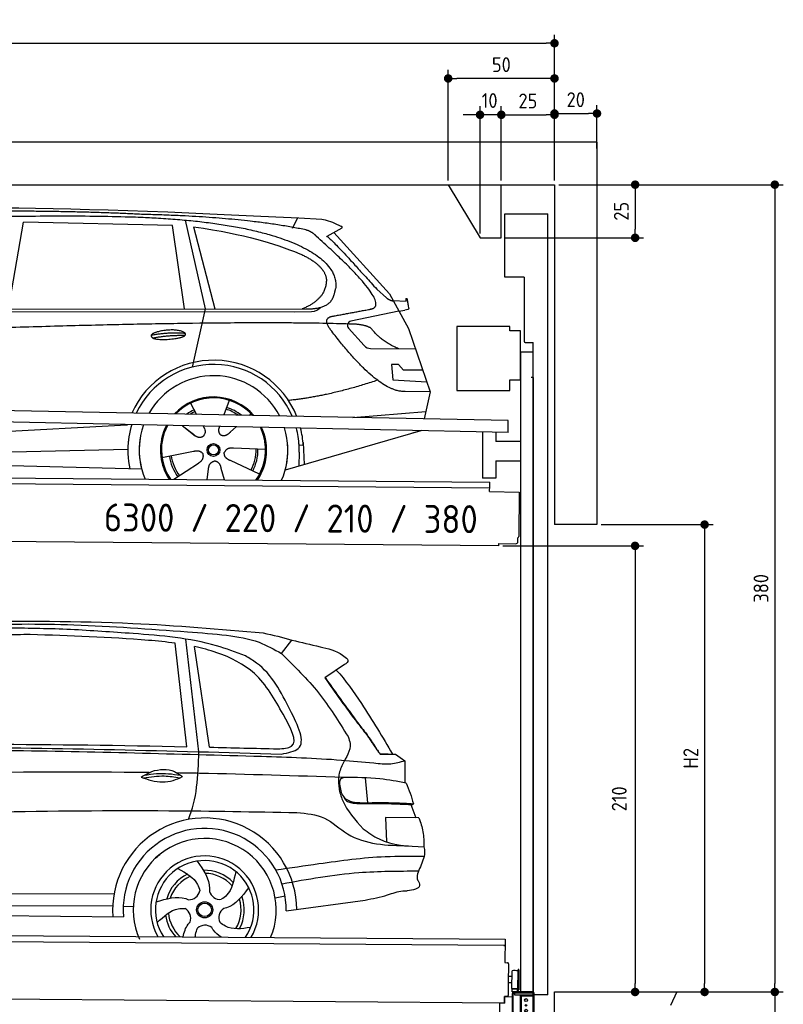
# Model space of a CAD drawing. Header units: millimetres. Extents: x -411 to 6777, y 0 to 6977.
# Tile 6 of 6: x 3183 to 6777, y 2342 to 6977. Entities that reach past the tile are written whole.
import ezdxf

# ---------------------------------------------------------------- set-up
doc = ezdxf.new("R2010")
doc.units = ezdxf.units.MM
doc.layers.add('4', color=3, linetype='Continuous')
for name, color, linetype, lineweight in [('AM_0', 7, 'Continuous', 50), ('car', 10, 'Continuous', 25), ('Freiraum', 7, 'Continuous', 25), ('Gebäude', 7, 'Continuous', 25), ('Logo', 7, 'Continuous', 25), ('Plattform', 7, 'Continuous', 25), ('Ständer vorne', 7, 'Continuous', 25), ('Tor', 200, 'Continuous', 25)]:
    doc.layers.add(name, color=color, linetype=linetype, lineweight=lineweight)
doc.styles.get("Standard").update_dxf_attribs({"font": 'ISOCP.SHX'})
doc.dimstyles.new('GEN-ISO', dxfattribs={"dimscale": 20, "dimtxt": 3.5, "dimasz": 2, "dimexe": 2, "dimexo": 1, "dimgap": 1.5, "dimtad": 1, "dimdec": 1, "dimlfac": 0.1, "dimdsep": 46, "dimtxsty": 'STANDARD', "dimblk": 'PUNKT', "dimcen": 2, "dimclrd": 256, "dimclre": 256, "dimclrt": 2, "dimadec": 0, "dimazin": 0, "dimtp": 0.1, "dimtm": 0.1, "dimtfac": 0.71, "dimtdec": 1, "dimtmove": 2, "dimatfit": 3, "dimldrblk": 'PUNKT', "dimfxl": 2, "dimtolj": 1, "dimarcsym": 0})

# ---------------------------------------------------------------- blocks, each defined once
blk = doc.blocks.new('PUNKT')
at = {"layer": '4', "color": 0, "linetype": 'ByBlock'}
blk.add_line((-0.5, 0), (-1, 0), dxfattribs=at)
at = {"layer": '4', "color": 0, "linetype": 'ByBlock', "const_width": 0.5}
blk.add_lwpolyline([(-0.25, 0, 1), (0.25, 0, 1)], format="xyb", close=True, dxfattribs=at)
blk = doc.blocks.new('*D68')
at = {"layer": '4', "lineweight": -2, "transparency": 16777216}
for p, q in [((5720, 6200), (6776.9, 6200)), ((6736.9, 6160), (6736.9, 2440)), ((6195.4, 2400), (6776.9, 2400))]:
    blk.add_line(p, q, dxfattribs=at)
at = {"layer": 'Defpoints', "color": 0, "transparency": 16777216}
for p in [(5700, 6200), (6175.4, 2400), (6736.9, 2400)]:
    blk.add_point(p, dxfattribs=at)
at = {"layer": '4', "lineweight": -2, "transparency": 16777216, "xscale": 40, "yscale": 40, "zscale": 40}
for p, rotation in [((6736.9, 6200), 90), ((6736.9, 2400), 270)]:
    blk.add_blockref('PUNKT', p, dxfattribs=dict(at, rotation=rotation))
at = {"layer": '4', "color": 2, "transparency": 16777216, "insert": (6671.9, 4300), "char_height": 70, "attachment_point": 5, "rotation": 90}
blk.add_mtext('380', dxfattribs=at)
blk = doc.blocks.new('*D69')
at = {"layer": '4', "lineweight": -2, "transparency": 16777216}
for p, q in [((6295.4, 2400), (6776.9, 2400)), ((6736.9, 2360), (6736.9, 240)), ((5720, 200), (6776.9, 200))]:
    blk.add_line(p, q, dxfattribs=at)
at = {"layer": 'Defpoints', "color": 0, "transparency": 16777216}
for p in [(6275.4, 2400), (5700, 200), (6736.9, 200)]:
    blk.add_point(p, dxfattribs=at)
at = {"layer": '4', "lineweight": -2, "transparency": 16777216, "xscale": 40, "yscale": 40, "zscale": 40}
for p, rotation in [((6736.9, 2400), 90), ((6736.9, 200), 270)]:
    blk.add_blockref('PUNKT', p, dxfattribs=dict(at, rotation=rotation))
at = {"layer": '4', "color": 2, "transparency": 16777216, "insert": (6671.9, 1300), "char_height": 70, "attachment_point": 5, "rotation": 90}
blk.add_mtext('220', dxfattribs=at)
blk = doc.blocks.new('*D70')
at = {"layer": '4', "lineweight": -2, "transparency": 16777216}
for p, q in [((5920, 4600), (6446.5, 4600)), ((6406.5, 4560), (6406.5, 2440)), ((6295.4, 2400), (6446.5, 2400))]:
    blk.add_line(p, q, dxfattribs=at)
at = {"layer": 'Defpoints', "color": 0, "transparency": 16777216}
for p in [(5900, 4600), (6275.4, 2400), (6406.5, 2400)]:
    blk.add_point(p, dxfattribs=at)
at = {"layer": '4', "lineweight": -2, "transparency": 16777216, "xscale": 40, "yscale": 40, "zscale": 40}
for p, rotation in [((6406.5, 4600), 90), ((6406.5, 2400), 270)]:
    blk.add_blockref('PUNKT', p, dxfattribs=dict(at, rotation=rotation))
at = {"layer": '4', "color": 2, "transparency": 16777216, "insert": (6341.5, 3500), "char_height": 70, "attachment_point": 5, "rotation": 90}
blk.add_mtext('H2', dxfattribs=at)
blk = doc.blocks.new('*D71')
at = {"layer": '4', "lineweight": -2, "transparency": 16777216}
for p, q in [((200, 6220.9), (200, 6905.8)), ((240, 6865.8), (5660, 6865.8)), ((5700, 6370.9), (5700, 6905.8))]:
    blk.add_line(p, q, dxfattribs=at)
at = {"layer": 'Defpoints', "color": 0, "transparency": 16777216}
for p in [(5700, 6865.8), (5700, 6350.9), (200, 6200.9)]:
    blk.add_point(p, dxfattribs=at)
at = {"layer": '4', "lineweight": -2, "transparency": 16777216, "xscale": 40, "yscale": 40, "zscale": 40, "rotation": 180}
blk.add_blockref('PUNKT', (200, 6865.8), dxfattribs=at)
at = {"layer": '4', "lineweight": -2, "transparency": 16777216, "xscale": 40, "yscale": 40, "zscale": 40}
blk.add_blockref('PUNKT', (5700, 6865.8), dxfattribs=at)
at = {"layer": '4', "color": 2, "transparency": 16777216, "insert": (2950, 6930.8), "char_height": 70, "attachment_point": 5}
blk.add_mtext('550', dxfattribs=at)
blk = doc.blocks.new('*D72')
at = {"layer": '4', "lineweight": -2, "transparency": 16777216}
for p, q in [((5457.5, 4500), (6119.3, 4500)), ((6079.3, 4460), (6079.3, 2440)), ((6099.3, 2400), (6119.3, 2400))]:
    blk.add_line(p, q, dxfattribs=at)
at = {"layer": 'Defpoints', "color": 0, "transparency": 16777216}
for p in [(5437.5, 4500), (6079.3, 2400), (6079.3, 2400)]:
    blk.add_point(p, dxfattribs=at)
at = {"layer": '4', "lineweight": -2, "transparency": 16777216, "xscale": 40, "yscale": 40, "zscale": 40}
for p, rotation in [((6079.3, 4500), 90), ((6079.3, 2400), 270)]:
    blk.add_blockref('PUNKT', p, dxfattribs=dict(at, rotation=rotation))
at = {"layer": '4', "color": 2, "transparency": 16777216, "insert": (6004.7, 3309.2), "char_height": 70, "attachment_point": 5, "rotation": 90}
blk.add_mtext('210', dxfattribs=at)
blk = doc.blocks.new('*D73')
at = {"layer": '4', "lineweight": -2, "transparency": 16777216}
for p, q in [((5449.6, 6220), (5449.6, 6569.1)), ((5700, 6220), (5700, 6569.1)), ((5489.6, 6529.1), (5660, 6529.1))]:
    blk.add_line(p, q, dxfattribs=at)
at = {"layer": 'Defpoints', "color": 0, "transparency": 16777216}
for p in [(5700, 6529.1), (5449.6, 6200), (5700, 6200)]:
    blk.add_point(p, dxfattribs=at)
at = {"layer": '4', "lineweight": -2, "transparency": 16777216, "xscale": 40, "yscale": 40, "zscale": 40, "rotation": 180}
blk.add_blockref('PUNKT', (5449.6, 6529.1), dxfattribs=at)
at = {"layer": '4', "lineweight": -2, "transparency": 16777216, "xscale": 40, "yscale": 40, "zscale": 40}
blk.add_blockref('PUNKT', (5700, 6529.1), dxfattribs=at)
at = {"layer": '4', "color": 2, "transparency": 16777216, "insert": (5574.8, 6594.2), "char_height": 70, "attachment_point": 5}
blk.add_mtext('25', dxfattribs=at)
blk = doc.blocks.new('*D74')
at = {"layer": '4', "lineweight": -2, "transparency": 16777216}
for p, q in [((5199.6, 6220), (5199.6, 6740.1)), ((5700, 6220), (5700, 6740.1)), ((5660, 6700.1), (5239.6, 6700.1))]:
    blk.add_line(p, q, dxfattribs=at)
at = {"layer": 'Defpoints', "color": 0, "transparency": 16777216}
for p in [(5199.6, 6700.1), (5199.6, 6200), (5700, 6200)]:
    blk.add_point(p, dxfattribs=at)
at = {"layer": '4', "lineweight": -2, "transparency": 16777216, "xscale": 40, "yscale": 40, "zscale": 40, "rotation": 180}
blk.add_blockref('PUNKT', (5199.6, 6700.1), dxfattribs=at)
at = {"layer": '4', "lineweight": -2, "transparency": 16777216, "xscale": 40, "yscale": 40, "zscale": 40}
blk.add_blockref('PUNKT', (5700, 6700.1), dxfattribs=at)
at = {"layer": '4', "color": 2, "transparency": 16777216, "insert": (5449.8, 6765.1), "char_height": 70, "attachment_point": 5}
blk.add_mtext('50', dxfattribs=at)
blk = doc.blocks.new('*D75')
at = {"layer": '4', "lineweight": -2, "transparency": 16777216}
for p, q in [((5720, 6200), (6119.6, 6200)), ((6079.6, 6160), (6079.6, 5990)), ((5469.6, 5950), (6119.6, 5950))]:
    blk.add_line(p, q, dxfattribs=at)
at = {"layer": 'Defpoints', "color": 0, "transparency": 16777216}
for p in [(5700, 6200), (5449.6, 5950), (6079.6, 5950)]:
    blk.add_point(p, dxfattribs=at)
at = {"layer": '4', "lineweight": -2, "transparency": 16777216, "xscale": 40, "yscale": 40, "zscale": 40}
for p, rotation in [((6079.6, 6200), 90), ((6079.6, 5950), 270)]:
    blk.add_blockref('PUNKT', p, dxfattribs=dict(at, rotation=rotation))
at = {"layer": '4', "color": 2, "transparency": 16777216, "insert": (6014.6, 6075), "char_height": 70, "attachment_point": 5, "rotation": 90}
blk.add_mtext('25', dxfattribs=at)
blk = doc.blocks.new('*D76')
at = {"layer": '4', "lineweight": -2, "transparency": 16777216}
for p, q in [((5349.6, 5970), (5349.6, 6569.1)), ((5449.6, 6220), (5449.6, 6569.1)), ((5309.6, 6529.1), (5269.6, 6529.1)), ((5449.6, 6529.1), (5349.6, 6529.1)), ((5489.6, 6529.1), (5529.6, 6529.1))]:
    blk.add_line(p, q, dxfattribs=at)
at = {"layer": 'Defpoints', "color": 0, "transparency": 16777216}
for p in [(5349.6, 6529.1), (5449.6, 6200), (5349.6, 5950)]:
    blk.add_point(p, dxfattribs=at)
at = {"layer": '4', "lineweight": -2, "transparency": 16777216, "xscale": 40, "yscale": 40, "zscale": 40}
blk.add_blockref('PUNKT', (5349.6, 6529.1), dxfattribs=at)
at = {"layer": '4', "lineweight": -2, "transparency": 16777216, "xscale": 40, "yscale": 40, "zscale": 40, "rotation": 180}
blk.add_blockref('PUNKT', (5449.6, 6529.1), dxfattribs=at)
at = {"layer": '4', "color": 2, "transparency": 16777216, "insert": (5394.7, 6596.1), "char_height": 70, "attachment_point": 5}
blk.add_mtext('10', dxfattribs=at)
blk = doc.blocks.new('Car')
at = {"layer": 'car'}
for p, q in [((4412.3, 6036.7), (4436.1, 6084.2)), ((3078.1, 5643.1), (3145.2, 6052.9)), ((3846.9, 6043), (3145.2, 6052.9)), ((3906.4, 5651.1), (3846.9, 6043)), ((3907, 6069.4), (4003.6, 5652.1)), ((3946.5, 6038.8), (4049.6, 5652.5)), ((4643.8, 6038.1), (4573.7, 5998.9)), ((4607, 6017.5), (4871.3, 5731.6)), ((4811, 5752.6), (4856.6, 5712.8)), ((4871.3, 5731.6), (4962, 5569.4)), ((1826.2, 5631), (4478.1, 5656.7)), ((4889.2, 5699.6), (4949.4, 5697.5)), ((4916.6, 5650.5), (4944.3, 5654.5)), ((1779.4, 5621.6), (4422.6, 5642.7)), ((4003.6, 5652.1), (3945.2, 5377.8)), ((4422.6, 5642.7), (4505.5, 5644.1)), ((4916.6, 5650.5), (4690.2, 5600.6)), ((4679.9, 5567.5), (4754.9, 5486.2)), ((4962, 5569.4), (5066.3, 5271.8)), ((4784.1, 5473.4), (4995.9, 5472.6)), ((4916.6, 5398.5), (4884, 5398.5)), ((4884, 5398.5), (4890.8, 5327)), ((4940.4, 5372.7), (4916.6, 5398.5)), ((5030.9, 5372.7), (4940.4, 5372.7)), ((4890.8, 5327), (5049.9, 5318.5)), ((5066.3, 5271.8), (4949.4, 5272.2)), ((5066.3, 5271.8), (5039.7, 5143.8)), ((3939.2, 5207.5), (3968.7, 5155.4)), ((4121.3, 5222.9), (4096.4, 5154)), ((3967.4, 5157.8), (3968.7, 5155.4)), ((4223.4, 5161.2), (4215.7, 5152.7)), ((4703.7, 5147.5), (5046.9, 5178.3)), ((1741.6, 4981.9), (3610.6, 5101.1)), ((3610.6, 5101.1), (3643.1, 5103.2)), ((3902.5, 5101.6), (3954.1, 5061.5)), ((3999.7, 5100.5), (4005.9, 5089.5)), ((4076.9, 5099.6), (4073.1, 5089.2)), ((4155.6, 5098.6), (4128.9, 5074.6)), ((3916.9, 5090.6), (3963.4, 5054.4)), ((5023.8, 5088.4), (4387.7, 4897)), ((5028.4, 5089.8), (4984.7, 5076.7)), ((4471.7, 5015.1), (4452.4, 5013.9)), ((4470.9, 5027.1), (4477.5, 4924)), ((1761.4, 4930), (3646.8, 4988.6)), ((3807.2, 4951.5), (3955.6, 4981.8)), ((4294.4, 4992.7), (4143, 4997.7)), ((4453.2, 4981.4), (4452.1, 4916.4)), ((1662.9, 4931.6), (3711.9, 4897)), ((3864.4, 4848.9), (3978.9, 4926.5)), ((4267.2, 4876.5), (4129.4, 4939.2)), ((4021.5, 4849), (4027, 4897.4)), ((4102.3, 4849), (4086.8, 4902.4))]:
    blk.add_line(p, q, dxfattribs=at)
for radius in [30.1, 23.6]:
    blk.add_circle((4049.4, 4988.7), radius, dxfattribs=at)
for centre, radius, start, end in [((4694.5, 5581), 20, 102.4358, 222.7473), ((4784.3, 5513.4), 40, 222.7473, 269.7861), ((4049.8, 4988.2), 422.7, 22.5487, 156.2143), ((4049.8, 4988.2), 403.4, 23.7263, 155.0367), ((4049.8, 4988.2), 350, 27.7494, 151.0136), ((4049.8, 4988.2), 250, 41.078, 137.685), ((4049.4, 4988.7), 245, 41.9641, 136.7989), ((4049.4, 4988.7), 209.6, 116.262, 127.1225), ((4049.4, 4988.7), 200.6, 116.1152, 123.6695), ((4049.4, 4988.7), 200.6, 55.0934, 73.5463), ((4049.4, 4988.7), 209.6, 51.6404, 73.3995), ((4049.8, 4988.2), 422.7, 164.0109, 164.2126), ((4049.8, 4988.2), 403.4, 163.2593, 179.9464), ((4049.8, 4988.2), 350, 160.7243, 195.1055), ((4049.8, 4988.2), 250, 152.8016, 213.8648), ((4049.4, 4988.7), 245, 152.3519, 188.7348), ((4049.8, 4988.2), 250, 326.1848, 25.8498), ((4049.8, 4988.2), 250, 326.1848, 25.8498), ((4049.4, 4988.7), 245, 0.9266, 26.2995), ((4049.8, 4988.2), 350, 344.8945, 17.9271), ((4049.8, 4988.2), 403.4, 3.6504, 15.3921), ((4049.8, 4988.2), 422.7, 3.6504, 14.6404), ((4049.8, 4988.2), 403.4, 173.0827, 193.1146), ((4049.8, 4988.2), 350, 172.1254, 203.4635), ((4049.8, 4988.2), 250, 169.2195, 213.8648), ((4049.4, 4988.7), 245, 169.1336, 214.8006), ((4049.4, 4988.7), 245, 325.2489, 9.5178), ((4049.8, 4988.2), 250, 326.1848, 9.4319), ((4049.8, 4988.2), 350, 336.586, 6.526), ((4049.8, 4988.2), 403.4, 359.0315, 5.5686), ((4049.8, 4988.2), 422.7, 3.6504, 3.7403), ((4049.4, 4988.7), 200.6, 188.1152, 217.5463), ((4049.4, 4988.7), 200.6, 332.1152, 1.5463), ((4049.4, 4988.7), 209.6, 332.262, 1.3995), ((4049.4, 4988.7), 209.6, 188.262, 217.3995)]:
    blk.add_arc(centre, radius, start, end, dxfattribs=at)
for points, degree in [([(2205.1, 6072.9), (2492.1, 6137.1), (3377.2, 6131.9), (4549.8, 6079.4)], 3), ([(3699.8, 6094.3), (3351.5, 6110.5), (2735.6, 6100.1)], 2), ([(4475.4, 6028.3), (4174.3, 6088.2), (3699.8, 6094.3)], 2), ([(4549.8, 6079.4), (4596.6, 6070.4), (4605.5, 6062.2), (4643, 6046.7)], 3), ([(3946.5, 6038.8), (4200.9, 6002.2), (4314.5, 5967.5), (4447.8, 5916.1)], 3), ([(4525.1, 5997.9), (4507, 6019.6), (4475.4, 6028.3)], 2), ([(4643.8, 6038.1), (4645.5, 6039.7), (4646.1, 6042.8), (4645.5, 6045.6), (4643, 6046.7)], 4), ([(4790, 5660), (4879.2, 5688.8), (4525.1, 5997.9)], 2), ([(4573.7, 5998.9), (4581.5, 6003.3), (4811, 5752.6)], 2), ([(4447.8, 5916.1), (4562.3, 5865.1), (4573.1, 5800.1)], 2), ([(4573.1, 5800.1), (4578.7, 5705.6), (4461.4, 5656.5)], 2), ([(4478.1, 5656.7), (4528.2, 5657.1), (4601.1, 5662.5), (4608.9, 5709.3), (4617.1, 5752.6)], 4), ([(4856.6, 5712.8), (4864.9, 5705.6), (4878.2, 5698), (4887.3, 5698), (4889.2, 5699.6)], 4), ([(4949.4, 5697.5), (4950.6, 5736.4), (4962, 5662.2)], 2), ([(4505.5, 5644.1), (4524.8, 5644.9), (4539.5, 5654), (4546.7, 5664.3)], 3), ([(4576.7, 5677.2), (4576.7, 5677.2), (4576.8, 5677.3), (4576.9, 5677.3)], 3), ([(4962, 5662.2), (4962.2, 5658.5), (4956.7, 5656.7), (4944.3, 5654.5)], 3), ([(4595.8, 5559.2), (4551.5, 5617.5), (4611.4, 5624.7)], 2), ([(4697.4, 5587), (3820.7, 5607.3), (1388.7, 5472.9)], 2), ([(4785.2, 5569.4), (4747.8, 5587.4), (4697.4, 5587)], 2), ([(4916.6, 5472.9), (4831, 5508), (4785.2, 5569.4)], 2), ([(3751.9, 5526.2), (3827.4, 5543.1), (3910.9, 5537.3)], 2), ([(3759.1, 5513.4), (3833.1, 5528), (3911, 5527.2)], 2), ([(4949.4, 5272.2), (4823.7, 5264), (4595.8, 5559.2)], 2), ([(4817.5, 5323.6), (4592.8, 5246.1), (4400, 5224.9)], 2), ([(3954.3, 5061.5), (3977.8, 5039.8), (4001, 5053.3)], 2), ([(3955.6, 4981.8), (3986.3, 4990.8), (4001.1, 4968.4)], 2), ([(3978.9, 4926.5), (4006.8, 4942.1), (4001.1, 4968.4)], 2), ([(4129.4, 4939.2), (4099.3, 4950), (4100.5, 4976.8)], 2), ([(4143, 4997.7), (4111.3, 5001.4), (4100.5, 4976.8)], 2), ([(4027, 4897.4), (4027.9, 4929.3), (4053.8, 4936.5)], 2), ([(4086.8, 4902.4), (4080.6, 4933.8), (4053.8, 4936.5)], 2)]:
    blk.add_open_spline(points, degree=degree, dxfattribs=at)
for points, degree, knots in [([(2374.8, 6060.7), (2401.3, 6063), (2540.7, 6066.1), (3562, 6095.6), (4182.2, 6094.8), (4639.2, 5926.4), (4617.1, 5752.6)], 4, [0.0821318, 0.0821318, 0.0821318, 0.0821318, 0.0821318, 0.258851, 0.508851, 1, 1, 1, 1, 1]), ([(4611.4, 5624.7), (4778, 5657.3), (4780.8, 5657.9), (4789.1, 5659.8), (4790, 5660)], 1, [0.1611508, 0.1611508, 1, 1.0196119, 1.078724, 1.0847856, 1.0847856]), ([(3759.1, 5513.4), (3735.6, 5529.7), (3781, 5545.5), (3863.6, 5565.6), (3956.6, 5532.6), (3894.6, 5508.8), (3785.5, 5501.6), (3764, 5510.4), (3759.1, 5513.4)], 5, [0, 0, 0, 0, 0, 0, 0.300106, 0.500106, 0.700106, 1, 1, 1, 1, 1, 1]), ([(4005.9, 5089.5), (4007.6, 5085.4), (4008.6, 5081.5), (4009, 5077.6), (4009.7, 5069), (4007, 5060.9), (4001, 5053.3)], 3, [0.2167758, 0.2167758, 0.2167758, 0.2167758, 0.4600873, 0.4600873, 0.4600873, 1, 1, 1, 1]), ([(4073.1, 5089.2), (4072.6, 5086.1), (4072.4, 5083), (4072.4, 5080.1), (4072.8, 5077.3), (4073.6, 5071.5), (4075.7, 5066.2), (4079.3, 5061.7), (4084.2, 5058.7)], 4, [0.3191838, 0.3191838, 0.3191838, 0.3191838, 0.3191838, 0.5438253, 0.5438253, 0.5438253, 0.5438253, 1, 1, 1, 1, 1]), ([(4128.9, 5074.6), (4128.9, 5074.6), (4128.9, 5074.6), (4128.9, 5074.6), (4128.9, 5074.6), (4119.9, 5064.7), (4109.3, 5054.7), (4095, 5052.2), (4084.2, 5058.7)], 4, [-0.000003, -0.000003, -0.000003, -0.000003, -0.000003, 0, 0, 0, 0, 1, 1, 1, 1, 1])]:
    blk.add_open_spline(points, degree=degree, knots=knots, dxfattribs=at)
blk = doc.blocks.new('*D82')
at = {"layer": '4', "lineweight": -2, "transparency": 16777216}
for p, q in [((5700, 6220), (5700, 6575.1)), ((5740, 6535.1), (5860, 6535.1)), ((5900, 6370.8), (5900, 6575.1))]:
    blk.add_line(p, q, dxfattribs=at)
at = {"layer": 'Defpoints', "color": 0, "transparency": 16777216}
for p in [(5900, 6535.1), (5900, 6350.8), (5700, 6200)]:
    blk.add_point(p, dxfattribs=at)
at = {"layer": '4', "lineweight": -2, "transparency": 16777216, "xscale": 40, "yscale": 40, "zscale": 40, "rotation": 180}
blk.add_blockref('PUNKT', (5700, 6535.1), dxfattribs=at)
at = {"layer": '4', "lineweight": -2, "transparency": 16777216, "xscale": 40, "yscale": 40, "zscale": 40}
blk.add_blockref('PUNKT', (5900, 6535.1), dxfattribs=at)
at = {"layer": '4', "color": 2, "transparency": 16777216, "insert": (5800, 6600.1), "char_height": 70, "attachment_point": 5}
blk.add_mtext('20', dxfattribs=at)
blk = doc.blocks.new('Palette EG Gl550')
at = {"layer": 'Plattform'}
for p, q in [((429.5, 2687), (5467.3, 2648)), ((5462.1, 2618), (434.2, 2657)), ((5467.3, 2648), (5466.5, 2538)), ((5466.5, 2538), (5478.5, 2537.9)), ((5483.4, 2532.8), (5482.7, 2442.8)), ((5527.5, 2410.5), (5528.3, 2504.5)), ((5532.3, 2504.5), (5531.5, 2410.5)), ((5501.1, 2472.8), (5484.1, 2473)), ((5499.6, 2415.6), (5500.2, 2499.8)), ((5482.7, 2442.8), (5482.3, 2382.9)), ((5499.8, 2442.7), (5482.7, 2442.8)), ((5525.9, 2415), (5500.9, 2415)), ((5500.9, 2400), (5500.9, 2415)), ((5512.9, 2415), (5500.9, 2415)), ((5500.9, 2400), (5500.9, 2415)), ((5525.9, 2400), (5525.9, 2415)), ((5525.9, 2400), (5525.9, 2415)), ((5465, 2348), (341.7, 2387.7)), ((5465.2, 2378), (5465, 2348)), ((5465.2, 2378), (5477.2, 2377.9)), ((5477.2, 2377.9), (5465.2, 2378)), ((5500.9, 2400), (5525.9, 2400)), ((5525.9, 2400), (5500.9, 2400))]:
    blk.add_line(p, q, dxfattribs=at)
for centre, radius, start, end in [((5462.1, 2623), 5, 268.5823, 358.5607), ((5478.4, 2532.9), 5, 359.556, 89.556), ((5530.3, 2504.5), 2, 359.3444, 179.3444), ((5500.6, 2499.8), 0.4, 91.7323, 179.3444), ((5511.7, 2173.6), 326.8, 87.1739, 91.9438), ((5527.8, 2500.4), 0.4, 266.9623, 359.3444), ((5500, 2415.6), 0.4, 179.3444, 266.9565), ((5519.7, 3299.4), 884.4, 268.7196, 270.4008), ((5491.8, 3503.4), 1088.9, 271.795, 271.861), ((5527.2, 2414.6), 0.4, 359.556, 91.938), ((5529.5, 2410.5), 2, 179.3444, 359.3444), ((5477.3, 2382.9), 5, 269.556, 359.556)]:
    blk.add_arc(centre, radius, start, end, dxfattribs=at)
blk = doc.blocks.new('Car_EG')
at = {"layer": 'car'}
for p, q in [((3999, 3562), (3933.5, 4091.9)), ((4383.9, 4027.1), (4432.7, 4090.6)), ((3941.8, 3585.3), (3882.8, 4071.9)), ((4049.1, 3583.7), (3974.5, 4056.9)), ((4681.7, 3978.1), (4588.7, 3914.8)), ((4851.3, 3557.4), (4909.7, 3557.7)), ((4854.2, 3558.2), (4889.2, 3558.3)), ((4889.2, 3558.3), (4909.3, 3558.3)), ((4909.7, 3557.7), (4924.2, 3558.1)), ((4924.2, 3558.1), (4968.7, 3527.2)), ((4968.7, 3527.2), (4968.6, 3423.1)), ((4782.7, 3445.1), (4795, 3328.1)), ((4997.6, 3321.3), (5022.1, 3258.4)), ((5036.8, 3258.3), (4879, 3259.6)), ((4879, 3259.6), (4884.4, 3144.3)), ((5063.4, 3076.3), (5045.3, 3028.9)), ((1739.7, 2879.3), (3605, 2890.6)), ((4362.9, 2877.2), (4409.7, 2886.1)), ((1741, 2825.9), (3599, 2833.6)), ((3648.1, 2832.1), (3695.8, 2831.5)), ((4415.9, 2815.6), (4786.7, 2870)), ((1692.2, 2785.9), (3649.4, 2782.3))]:
    blk.add_line(p, q, dxfattribs=at)
for radius in [38.2, 31.6]:
    blk.add_circle((4031.9, 2818), radius, dxfattribs=at)
for centre, radius, start, end in [((4031.9, 2817.4), 433.1, 0.713, 184.6115), ((4031.9, 2817.4), 384, 359.7282, 185.2384), ((4031.9, 2817.4), 336.4, 337.7995, 204.4935), ((4031.9, 2818), 254, 329.8221, 210.1779), ((4031.9, 2818), 231.9, 326.5904, 213.4096), ((4031.9, 2818), 186.2, 116.2626, 164.3912), ((4031.9, 2818), 171.5, 113.5905, 161.7257), ((4031.9, 2818), 186.2, 44.2633, 92.4011), ((4031.9, 2818), 171.5, 41.5902, 89.736), ((3956.9, 2917.4), 52.3, 268.6722, 348.431), ((4103.4, 2920.1), 52.3, 196.6722, 276.431), ((4031.9, 2818), 186.2, 332.2513, 20.3964), ((4031.9, 2818), 171.5, 329.577, 17.7302), ((4031.9, 2818), 186.2, 188.2502, 223.2875), ((4031.9, 2818), 171.5, 185.5775, 228.1156), ((3914.1, 2777.3), 52.3, 340.6722, 60.431), ((4151.1, 2781.6), 52.3, 124.6722, 204.431), ((4034.2, 2693.3), 52.3, 52.6722, 132.431)]:
    blk.add_arc(centre, radius, start, end, dxfattribs=at)
for points, knots in [([(2899.9, 4166.6), (3161.1, 4170.3), (3627.5, 4176.8), (4092.4, 4139.6), (4297, 4123.3)], [0, 0, 0, 0, 783.131876, 1398.451598, 1398.451598, 1398.451598, 1398.451598]), ([(3390.4, 4132.7), (3293.7, 4135.1), (3063.4, 4140.8), (2759, 4121.2), (2551.5, 4105.9), (2477.4, 4100.4)], [0, 0, 0, 0, 289.925788, 691.034976, 914.075582, 914.075582, 914.075582, 914.075582]), ([(2525.3, 4123.5), (2655.3, 4133.3), (2948.3, 4155.4), (3421.3, 4161.7), (3823.2, 4133.3), (4067, 4117.8), (4124.7, 4111)], [0, 0, 0, 0, 391.04113, 881.651907, 1416.366113, 1602.404452, 1602.404452, 1602.404452, 1602.404452]), ([(4214.1, 4014.6), (4168.8, 4031.3), (3999.4, 4093.8), (3717.9, 4114.5), (3488.3, 4127.3), (3390.4, 4132.7)], [0, 0, 0, 0, 144.38685, 540.679923, 835.691207, 835.691207, 835.691207, 835.691207]), ([(3882.8, 4071.9), (3841.1, 4077.3), (3613.8, 4097.6), (3386.2, 4102.9), (3200.5, 4107.3)], [637.56261, 637.56261, 637.56261, 637.56261, 763.549902, 1320.810124, 1320.810124, 1320.810124, 1320.810124]), ([(4124.7, 4111), (4177, 4103.9), (4268.7, 4091.4), (4349.2, 4046.5), (4383.9, 4027.1)], [0, 0, 0, 0, 156.409573, 274.497028, 274.497028, 274.497028, 274.497028]), ([(4432.7, 4090.6), (4476.5, 4080.7), (4556.6, 4062.6), (4651, 4041.1), (4687.6, 4009.7), (4695.4, 4003)], [0, 0, 0, 0, 135.791183, 248.765766, 279.520552, 279.520552, 279.520552, 279.520552]), ([(4393.6, 3741.5), (4354.2, 3810.9), (4280.7, 3940.5), (4110.7, 4023.5), (4009.8, 4049.6), (3974.5, 4056.9)], [0, 0, 0, 0, 233.684399, 436.644927, 544.706034, 544.706034, 544.706034, 544.706034]), ([(4426.9, 3761.6), (4383.4, 3845.2), (4329.8, 3948.2), (4232.4, 4004.1), (4214.1, 4014.6)], [0, 0, 0, 0, 271.559773, 334.41549, 334.41549, 334.41549, 334.41549]), ([(4383.9, 4027.1), (4445.1, 3968.1), (4566.3, 3851.3), (4655.8, 3708.9), (4700.1, 3638.4)], [0, 0, 0, 0, 254.089873, 502.76226, 502.76226, 502.76226, 502.76226]), ([(4695.4, 4003), (4696.1, 3999.2), (4698.2, 3988.4), (4688.2, 3982.1), (4681.7, 3978.1)], [0, 0, 0, 0, 10.855432, 30.979101, 30.979101, 30.979101, 30.979101]), ([(4642.7, 3951.5), (4686.6, 3903.9), (4782.2, 3770.3), (4863.4, 3636.7), (4909.7, 3557.7)], [395.653943, 395.653943, 395.653943, 395.653943, 587.122502, 864.540302, 864.540302, 864.540302, 864.540302]), ([(4588.7, 3914.8), (4639.6, 3843.2), (4703.7, 3753.1), (4772.8, 3666.8), (4787.1, 3649)], [0, 0, 0, 0, 263.425265, 331.664547, 331.664547, 331.664547, 331.664547]), ([(4590.2, 3915.8), (4621.9, 3872), (4679.4, 3792.4), (4738.4, 3714), (4764.9, 3678.8)], [0, 0, 0, 0, 162.25725, 294.477825, 294.477825, 294.477825, 294.477825]), ([(4387.3, 3554.1), (4418.5, 3560.1), (4519.3, 3579.5), (4464.6, 3687.2), (4426.9, 3761.6)], [0, 0, 0, 0, 83.009931, 268.207531, 268.207531, 268.207531, 268.207531]), ([(4369.9, 3578.3), (4395.5, 3580.3), (4481.5, 3586.9), (4429.8, 3677.8), (4393.6, 3741.5)], [0, 0, 0, 0, 66.110822, 221.440769, 221.440769, 221.440769, 221.440769]), ([(4764.9, 3678.8), (4772.5, 3670), (4782.7, 3658.2), (4791.3, 3645.3), (4793.5, 3642)], [0, 0, 0, 0, 34.815048, 46.557672, 46.557672, 46.557672, 46.557672]), ([(4700.1, 3638.4), (4704.5, 3627.5), (4722.1, 3583.5), (4678, 3521.7), (4656.1, 3459.9), (4657.1, 3428.7), (4657.4, 3417.6)], [0, 0, 0, 0, 34.097953, 138.175108, 197.887596, 230.983362, 230.983362, 230.983362, 230.983362]), ([(4787.1, 3649), (4797.6, 3633.3), (4818.5, 3602.4), (4840.5, 3572.2), (4851.3, 3557.4)], [0, 0, 0, 0, 56.812879, 111.923736, 111.923736, 111.923736, 111.923736]), ([(1831.6, 3561.2), (2160.2, 3567.2), (3012.1, 3582.6), (3864, 3565), (4387.3, 3554.1)], [0, 0, 0, 0, 985.739727, 2555.887054, 2555.887054, 2555.887054, 2555.887054]), ([(4835.3, 3581), (4840.3, 3574.2), (4845.5, 3567), (4850.7, 3559.7), (4851.7, 3558.4), (4853, 3558.3), (4854.2, 3558.2)], [0, 0, 0, 0, 25.300776, 26.442713, 27.003963, 30.176579, 30.176579, 30.176579, 30.176579]), ([(1827.9, 3550), (2121.9, 3554.9), (2545.4, 3561.9), (3367.7, 3562), (3895.8, 3550.9), (4294.4, 3542.6)], [0, 0, 0, 0, 882.102268, 1270.770708, 2466.750946, 2466.750946, 2466.750946, 2466.750946]), ([(4294.4, 3542.6), (4419.6, 3539.7), (4595.8, 3535.6), (4771.2, 3519.9), (4822, 3515.3)], [0, 0, 0, 0, 375.490289, 528.429148, 528.429148, 528.429148, 528.429148]), ([(4822, 3515.3), (4849, 3512.6), (4898.7, 3507.5), (4946.7, 3521), (4968.7, 3527.2)], [0, 0, 0, 0, 80.452469, 148.273091, 148.273091, 148.273091, 148.273091]), ([(3728.3, 3440.6), (3744.3, 3450.4), (3790.5, 3478.8), (3868.9, 3482.2), (3910, 3452.8), (3922, 3444.1)], [0, 0, 0, 0, 56.386158, 162.852709, 206.792536, 206.792536, 206.792536, 206.792536]), ([(3728.3, 3440.6), (3744.4, 3434.7), (3792.5, 3417.7), (3863.4, 3415.5), (3908, 3437.3), (3922, 3444.1)], [5.208578, 5.208578, 5.208578, 5.208578, 44.198582, 121.455021, 156.55166, 156.55166, 156.55166, 156.55166]), ([(3740.1, 3436.4), (3772.4, 3441.8), (3829, 3451.3), (3885.4, 3442.5), (3909.6, 3438.2)], [0, 0, 0, 0, 73.878693, 129.282646, 129.282646, 129.282646, 129.282646]), ([(3741.9, 3448.9), (3761.4, 3452.8), (3817.9, 3463.3), (3875.1, 3456.1), (3912.6, 3450.8)], [7.57653, 7.57653, 7.57653, 7.57653, 52.544532, 137.659237, 137.659237, 137.659237, 137.659237]), ([(4681.5, 3446), (4454.9, 3451.6), (4193.3, 3458.1), (3931.6, 3460.9), (3896.5, 3461.2)], [0, 0, 0, 0, 679.940772, 785.142685, 785.142685, 785.142685, 785.142685]), ([(4681.5, 3446), (4674.3, 3442.7), (4660.5, 3436.5), (4661.9, 3421.7), (4662.5, 3414.6)], [0, 0, 0, 0, 21.276303, 40.575349, 40.575349, 40.575349, 40.575349]), ([(4974.9, 3422), (4934.1, 3429.3), (4837.1, 3446.6), (4738.6, 3446.2), (4681.5, 3446)], [0, 0, 0, 0, 124.191927, 294.878966, 294.878966, 294.878966, 294.878966]), ([(4657.4, 3417.6), (4658.1, 3410.4), (4660.6, 3383.3), (4685.6, 3303.3), (4736.9, 3246.9), (4774.6, 3205.4)], [0, 0, 0, 0, 21.786395, 81.634094, 246.747403, 246.747403, 246.747403, 246.747403]), ([(4662.5, 3414.6), (4665.5, 3393.1), (4669.9, 3362.1), (4706.2, 3334), (4749.1, 3327), (4782.3, 3327.8), (4801.4, 3328.3)], [0, 0, 0, 0, 61.688141, 88.915796, 131.377114, 188.888446, 188.888446, 188.888446, 188.888446]), ([(4974.9, 3422), (4982, 3406.1), (4996.1, 3374.7), (5005.4, 3341.6), (5010.1, 3325.2)], [0, 0, 0, 0, 52.081574, 103.113227, 103.113227, 103.113227, 103.113227]), ([(4681.3, 3355.8), (4685.4, 3348.4), (4692.7, 3334.8), (4712, 3328.8), (4728.3, 3325.4), (4743.4, 3324.7), (4754.1, 3324.3), (4759.1, 3324.1)], [0, 0, 0, 0, 24.299806, 44.374389, 57.433548, 74.613131, 89.537932, 89.537932, 89.537932, 89.537932]), ([(4759.1, 3324.1), (4783.3, 3324.2), (4832.9, 3324.3), (4895.8, 3325.1), (4945.8, 3323.3), (4970.4, 3322.5), (4981.7, 3322.1)], [0, 0, 0, 0, 72.676028, 148.847009, 188.713602, 222.633888, 222.633888, 222.633888, 222.633888]), ([(4801.4, 3328.3), (4842, 3329.1), (4911.6, 3330.4), (4981.1, 3326.7), (5010.1, 3325.2)], [0, 0, 0, 0, 121.811128, 208.751004, 208.751004, 208.751004, 208.751004]), ([(4981.7, 3322.1), (4985.2, 3322), (4992.3, 3321.6), (4999.4, 3321.2), (5003, 3321)], [0, 0, 0, 0, 10.705348, 21.344027, 21.344027, 21.344027, 21.344027]), ([(5003, 3321), (5004.7, 3321), (5008, 3320.9), (5009.4, 3323.8), (5010.1, 3325.2)], [0, 0, 0, 0, 4.798676, 8.977894, 8.977894, 8.977894, 8.977894]), ([(1465.5, 3218.1), (1708.9, 3227.3), (2506.8, 3256.9), (3506, 3289.1), (4261.9, 3281.5), (4462.8, 3279.4)], [651.356687, 651.356687, 651.356687, 651.356687, 1382.168851, 3046.715693, 3649.598352, 3649.598352, 3649.598352, 3649.598352]), ([(4462.8, 3279.4), (4508, 3275.6), (4597.9, 3267.9), (4738.4, 3131.5), (4886.8, 3128.4), (4989.3, 3126.3)], [0, 0, 0, 0, 132.089839, 263.241357, 556.137776, 556.137776, 556.137776, 556.137776]), ([(5036.8, 3258.3), (5044.5, 3236.9), (5060.3, 3193.3), (5060.7, 3146.8), (5060.9, 3123.1)], [0, 0, 0, 0, 67.622491, 138.154699, 138.154699, 138.154699, 138.154699]), ([(4774.6, 3205.4), (4799, 3188), (4882.5, 3128.4), (4987.4, 3125.3), (5061.6, 3123.1)], [0, 0, 0, 0, 89.012732, 303.591941, 303.591941, 303.591941, 303.591941]), ([(5063.4, 3076.3), (5002, 3076.7), (4836, 3077.7), (4603.7, 3043.5), (4433.1, 3017.5), (4365.7, 3007.2)], [0, 0, 0, 0, 184.056968, 497.583163, 702.083529, 702.083529, 702.083529, 702.083529]), ([(3994.8, 3046.9), (4024.4, 3005.5), (4057, 2959.8), (4053.8, 2909.8), (4053.3, 2905.1)], [0, 0, 0, 0, 140.862207, 155.3883, 155.3883, 155.3883, 155.3883]), ([(5045.3, 3028.9), (5034.8, 3006), (5022.4, 2978.8), (5038, 2957.1), (5040.5, 2953.6)], [0, 0, 0, 0, 65.64359, 78.298126, 78.298126, 78.298126, 78.298126]), ([(3904.1, 3011.5), (3941.9, 2990.8), (3990.2, 2964.3), (4005.7, 2917.7), (4008.1, 2906.9)], [0, 0, 0, 0, 119.179133, 152.627431, 152.627431, 152.627431, 152.627431]), ([(4176.5, 2999.3), (4168.5, 2957), (4158.2, 2902.9), (4118.7, 2873.8), (4109.2, 2868.1)], [0, 0, 0, 0, 119.179133, 152.546972, 152.546972, 152.546972, 152.546972]), ([(5035.9, 3007.2), (4942.5, 3006.2), (4727, 3003.9), (4515.1, 2965.1), (4395.2, 2941.8)], [0, 0, 0, 0, 279.844829, 645.252119, 645.252119, 645.252119, 645.252119]), ([(4238.2, 2924), (4208, 2883.1), (4174.6, 2837.9), (4126, 2825.5), (4121.3, 2824.6)], [0, 0, 0, 0, 140.862207, 155.444261, 155.444261, 155.444261, 155.444261]), ([(5040.5, 2953.6), (5041.3, 2949.2), (5045.7, 2922.8), (5012.2, 2918.6), (4984.3, 2915.1)], [0, 0, 0, 0, 12.782787, 75.656378, 75.656378, 75.656378, 75.656378]), ([(3802.7, 2853.4), (3851.2, 2868.8), (3904.7, 2885.7), (3951.3, 2867.2), (3955.7, 2865.2)], [0, 0, 0, 0, 140.862207, 155.442461, 155.442461, 155.442461, 155.442461]), ([(4786.8, 2870.1), (4822.2, 2876.8), (4881.9, 2888), (4945.7, 2915.5), (4977.5, 2915.2), (4984.3, 2915.1)], [0, 0, 0, 0, 108.214368, 182.603927, 203.112583, 203.112583, 203.112583, 203.112583]), ([(3808.3, 2756.2), (3839.7, 2785.7), (3879.8, 2823.5), (3928.9, 2823.8), (3939.9, 2822.8)], [0, 0, 0, 0, 119.179133, 152.616634, 152.616634, 152.616634, 152.616634]), ([(3932, 2690.3), (3935.6, 2712), (3943.7, 2736.7), (3960.3, 2756.6), (3963.5, 2760.1)], [75.258677, 75.258677, 75.258677, 75.258677, 140.862207, 155.531654, 155.531654, 155.531654, 155.531654]), ([(4110.3, 2690.3), (4095.8, 2699.1), (4079.6, 2712.8), (4068.1, 2730.8), (4065.8, 2735)], [89.202761, 89.202761, 89.202761, 89.202761, 140.862207, 155.53262, 155.53262, 155.53262, 155.53262]), ([(4249.1, 2736.5), (4206.6, 2730.1), (4152.8, 2722.1), (4112.2, 2753.3), (4103.5, 2760)], [0, 0, 0, 0, 119.179133, 151.2485, 151.2485, 151.2485, 151.2485]), ([(3988.6, 2690.3), (3988.8, 2693.9), (3990.3, 2707.8), (3995.3, 2721.7), (3998.9, 2731.9)], [107.857422, 107.857422, 107.857422, 107.857422, 119.179133, 151.284708, 151.284708, 151.284708, 151.284708])]:
    blk.add_open_spline(points, degree=3, knots=knots, dxfattribs=at)
for points in [[(3200.5, 4107.3), (3160.4, 4106.6), (3120.3, 4105.8), (3080.2, 4104.9)], [(4297, 4123.3), (4343.1, 4113.9), (4389.1, 4104.6), (4432.7, 4090.6)], [(4793.5, 3642), (4807.4, 3621.7), (4821.4, 3601.4), (4835.3, 3581)], [(3010.8, 3589.7), (3321.1, 3591.5), (3631.5, 3589.6), (3941.8, 3585.3)], [(4049.1, 3583.7), (4156, 3582.1), (4263, 3580.2), (4369.9, 3578.3)], [(3951.8, 3243.1), (3992.7, 3336.5), (3995.8, 3449.2), (3999, 3562)], [(3766.3, 3462), (3450.8, 3463.3), (3135.2, 3459.5), (2819.7, 3452.2)], [(5061.6, 3123.1), (5067.4, 3106.4), (5064.1, 3089.7), (5063.4, 3076.3)], [(3796.9, 3058.1), (3804.1, 3064.5), (3811.4, 3071), (3818.6, 3077.5)]]:
    blk.add_open_spline(points, degree=3, dxfattribs=at)
blk = doc.blocks.new('Plattform OG 6200 550')
at = {"layer": 'Plattform'}
for p, q in [((5482.3, 5089.6), (348.5, 5192)), ((5481.2, 5033.6), (347.5, 5141)), ((5481.2, 5033.6), (5482.3, 5089.5)), ((5361.5, 5036.1), (5361.5, 4818.3)), ((5423.5, 5034.7), (5423.5, 4990.8)), ((5539.9, 4990.8), (5423.5, 4990.8)), ((5423.5, 4900.8), (5423.5, 4818.3)), ((5423.5, 4900.8), (5539.9, 4900.8)), ((440.2, 4843.6), (5395, 4800.4)), ((446, 4816.5), (5394.8, 4773.4)), ((5423.5, 4818.3), (5361.5, 4818.3)), ((5394.7, 4756.2), (5394.9, 4780.2)), ((5394.9, 4780.2), (5395, 4795.2)), ((5395, 4795.2), (5395, 4800.4)), ((5394.7, 4756.2), (5534.1, 4753)), ((5534.1, 4753), (5532.3, 4544)), ((5437.5, 4500), (372.6, 4544.2)), ((5437.5, 4500), (5437.5, 4510.8)), ((5437.5, 4510.8), (5517.5, 4510.1)), ((5527.6, 4520.1), (5527.8, 4538.2))]:
    blk.add_line(p, q, dxfattribs=at)
for centre, radius, start, end in [((5526.2, 4544.1), 6.08, 284.5689, 358.9086), ((5517.6, 4520.1), 10, 269.5, 359.5)]:
    blk.add_arc(centre, radius, start, end, dxfattribs=at)
blk = doc.blocks.new('Ständer vorne ab 340')
at = {"layer": 'Ständer vorne'}
for p, q in [((5240, 5532), (5240, 5232)), ((5490, 5532), (5240, 5532)), ((5490, 5512), (5490, 5532)), ((5540, 5512), (5490, 5512)), ((5540, 5282), (5540, 5512)), ((5540.2, 5412), (5539.8, 5412)), ((5540, 5412), (5540, 2400)), ((5600, 5412), (5540, 5412)), ((5600, 2398.7), (5600, 5412)), ((5490, 5232), (5490, 5282)), ((5490, 5282), (5540, 5282)), ((5240, 5232), (5490, 5232)), ((5540, 5127.4), (5540, 5128.4)), ((5511.2, 2395), (5511.2, 2387)), ((5595.1, 2395), (5511.2, 2395)), ((5511.2, 2387), (5600, 2387)), ((5600, 2387), (5600, 2390))]:
    blk.add_line(p, q, dxfattribs=at)
blk = doc.blocks.new('Tor ab 370 Gebäude')
at = {"layer": 'Tor'}
for p, q in [((5465.6, 5764.5), (5465.6, 6063)), ((5465.6, 6063), (5668, 6063)), ((5668, 2387), (5668, 6063)), ((5557, 5764.5), (5465.6, 5764.5)), ((5557, 5764.5), (5557, 5463)), ((5562, 5457.1), (5600, 5457)), ((5600, 5292), (5600, 5457)), ((5600, 5292), (5590, 5292)), ((5600, 5292), (5600, 2387)), ((5600, 2387), (5600, 5292)), ((5668, 2387), (5600, 2387))]:
    blk.add_line(p, q, dxfattribs=at)
blk.add_arc((5563, 5463), 6, 180, 260.4059, dxfattribs=at)
blk = doc.blocks.new('Ständer_vorne_GT220')
at = {"layer": 'Ständer vorne'}
for p, q in [((5465, 2348), (5465.2, 2378)), ((5465.2, 2378), (5501, 2377.7)), ((5501, 2390), (5501, 2307.2)), ((5506.1, 2307.2), (5506.1, 2390)), ((5595, 2400), (5511, 2400)), ((5595.1, 2395), (5511.1, 2395)), ((5511.2, 2387), (5600, 2387)), ((5540, 218), (5540, 2387)), ((5540, 2382), (5600, 2382)), ((5545, 218), (5545, 2382)), ((5600, 200), (5600, 2390)), ((5605, 2304), (5605, 2390)), ((5441, 2348.2), (5441, 2155)), ((5441, 2348.2), (5465, 2348)), ((5510.3, 2293.9), (5504.1, 2300)), ((5507.6, 2303.7), (5512.7, 2298.6)), ((5510.3, 2293.9), (5539.8, 2265)), ((5512.7, 2298.6), (5540, 2271.8)), ((5600, 2304), (5605, 2304)), ((5600, 2214), (5602, 2212.1)), ((5605, 2204.9), (5605, 2140)), ((5446, 2150), (5461.5, 2150)), ((5464, 2147.5), (5464, 2135)), ((5600, 2140), (5605, 2140)), ((5469, 2130), (5540, 2130)), ((5511, 218), (5600, 218)), ((5511, 218), (5511, 200)), ((5600, 210), (5511, 210)), ((5600, 200), (5511, 200))]:
    blk.add_line(p, q, dxfattribs=at)
for centre, radius in [((5566, 2362), 6.5), ((5566, 2312), 6.5), ((5566, 2337), 3.7), ((5566, 2287), 3.7), ((5571.4, 338), 3.7), ((5571.4, 288), 3.7)]:
    blk.add_circle(centre, radius, dxfattribs=at)
for centre, radius, start, end in [((5511.1, 2389.9), 10.1, 90.1445, 179.6512), ((5511.1, 2390), 5, 90, 180), ((5595, 2390), 10, 0, 90), ((5595, 2390), 5, 0, 90), ((5511.1, 2307.2), 10.1, 180, 225.5525), ((5511.1, 2307.2), 5, 179.6711, 225.5525), ((5595, 2204.9), 10, 0, 45.8814), ((5446, 2155), 5, 180, 270), ((5461.5, 2147.5), 2.5, 0, 90), ((5469, 2135), 5, 180, 270)]:
    blk.add_arc(centre, radius, start, end, dxfattribs=at)
blk = doc.blocks.new('Gebäude_380_GT220')
at = {"layer": 'Freiraum'}
blk.add_lwpolyline([(5199.6, 6200), (5349.6, 5950), (5449.6, 5950), (5449.6, 6200)], dxfattribs=at)
at = {"layer": 'Gebäude'}
for p, q in [((5900, 6400.6), (0, 6400.6)), ((5900, 6400.6), (5900, 4600)), ((200, 6200), (5700, 6200)), ((5700, 6200), (5700, 4600)), ((5900, 4600), (5700, 4600)), ((5700, 2400), (6275.4, 2400)), ((6275.4, 2400), (6246.4, 2335.9))]:
    blk.add_line(p, q, dxfattribs=at)
blk.add_lwpolyline([(5700, 200), (5700, 2400)], dxfattribs=at)

msp = doc.modelspace()

# ---------------------------------------------------------------- block references
at = {"layer": 'AM_0', "rotation": 359.5559561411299}
msp.add_blockref('Car_EG', (0, 0), dxfattribs=at)
at = {"layer": 'car', "rotation": 359.4752422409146}
msp.add_blockref('Car', (0, 0), dxfattribs=at)
at = {"layer": 'Gebäude'}
msp.add_blockref('Gebäude_380_GT220', (0, 0), dxfattribs=at)
at = {"layer": 'Plattform'}
for name in ['Plattform OG 6200 550', 'Palette EG Gl550']:
    msp.add_blockref(name, (0, 0), dxfattribs=at)
at = {"layer": 'Ständer vorne'}
for name in ['Ständer vorne ab 340', 'Ständer_vorne_GT220']:
    msp.add_blockref(name, (0, 0), dxfattribs=at)
at = {"layer": 'Tor', "linetype": 'ByBlock'}
msp.add_blockref('Tor ab 370 Gebäude', (0, 0), dxfattribs=at)

# ---------------------------------------------------------------- texts
at = {"layer": 'Logo'}
msp.add_text('6300 / 220 / 210 / 380', height=132, rotation=359.72644, dxfattribs=at).set_placement((3579.02, 4567.86))

# ---------------------------------------------------------------- dimensions: what is measured, and where the dimension line sits
at = {"layer": '4'}
for base, p1, p2, override, picture, middle in [((5700, 6865.8), (200, 6200.88), (5700, 6350.88), {"dimtdec": 3, "dimtolj": 0}, '*D71', (2950, 6930.8)), ((5199.64, 6700.12), (5700, 6200), (5199.64, 6200), {"dimtdec": 3, "dimtolj": 0}, '*D74', (5449.82, 6765.12)), ((5700, 6529.15), (5449.63, 6200), (5700, 6200), {"dimtdec": 3, "dimtolj": 0}, '*D73', (5574.82, 6594.16)), ((5900, 6535.09), (5700, 6200), (5900, 6350.82), {"dimtol": 0, "dimlim": 0, "dimtp": 0.1, "dimtm": 0.1, "dimtfac": 0.71, "dimtdec": 3, "dimtolj": 0, "dimtzin": 8}, '*D82', (5800, 6600.1))]:
    dim = msp.add_linear_dim(base=base, p1=p1, p2=p2, dimstyle='GEN-ISO', override=override, dxfattribs=at)
    dim.commit()
    dim.dimension.update_dxf_attribs({"geometry": picture, "text_midpoint": middle})
dim = msp.add_linear_dim(base=(5349.64, 6529.15), p1=(5449.63, 6200), p2=(5349.64, 5950), dimstyle='GEN-ISO', override={"dimtdec": 3, "dimtolj": 0}, dxfattribs=at)
dim.commit()
dim.dimension.update_dxf_attribs({"geometry": '*D76', "text_midpoint": (5394.75, 6596.13), "dimtype": 160})
for base, p1, p2, override, picture, middle in [((6079.62, 5950), (5700, 6200), (5449.64, 5950), {"dimtdec": 3, "dimtolj": 0}, '*D75', (6014.61, 6075)), ((6736.86, 2400), (5700, 6200), (6175.45, 2400), {"dimdec": 0, "dimtdec": 3, "dimtolj": 0}, '*D68', (6671.86, 4300)), ((6736.86, 200), (6275.45, 2400), (5700, 200), {"dimtdec": 3, "dimtolj": 0}, '*D69', (6671.85, 1300))]:
    dim = msp.add_linear_dim(base=base, p1=p1, p2=p2, angle=90, dimstyle='GEN-ISO', override=override, dxfattribs=at)
    dim.commit()
    dim.dimension.update_dxf_attribs({"geometry": picture, "text_midpoint": middle})
dim = msp.add_linear_dim(base=(6406.55, 2400), p1=(5900, 4600), p2=(6275.45, 2400), angle=90, text='H2', dimstyle='GEN-ISO', override={"dimdec": 0, "dimtdec": 3, "dimtolj": 0}, dxfattribs=at)
dim.commit()
dim.dimension.update_dxf_attribs({"geometry": '*D70', "text_midpoint": (6341.54, 3500)})
dim = msp.add_linear_dim(base=(6079.31, 2400), p1=(5437.5, 4499.97), p2=(6079.31, 2400), angle=90, dimstyle='GEN-ISO', override={"dimtdec": 3, "dimtolj": 0}, dxfattribs=at)
dim.commit()
dim.dimension.update_dxf_attribs({"geometry": '*D72', "text_midpoint": (6004.71, 3309.23), "dimtype": 160})

doc.saveas('drawing.dxf')
